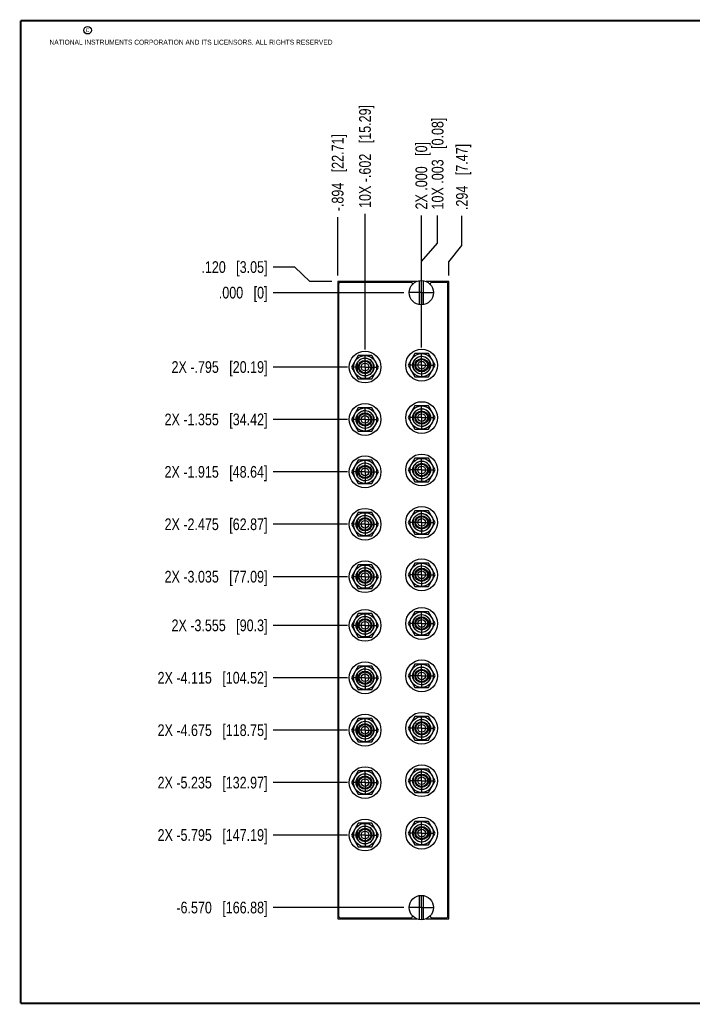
# Model space of a CAD drawing. Header units: inches. Extents: x 0.2 to 16.8, y 0.2 to 10.8.
# Tile 1 of 10: x 0.2 to 7.4, y 0.2 to 10.8. Entities that reach past the tile are written whole.
import ezdxf

# ---------------------------------------------------------------- set-up
doc = ezdxf.new("R2010")
doc.units = ezdxf.units.IN
doc.header["$LTSCALE"] = 0.935
doc.header["$MEASUREMENT"] = 0
doc.linetypes.add('CENTER', pattern=[0.6, 0.375, -0.075, 0.075, -0.075])
doc.layers.get('0').update_dxf_attribs({"linetype": 'CONTINUOUS'})
doc.layers.add('02___PRT_ALL_AXES', color=7, linetype='CONTINUOUS')
doc.layers.add('DIMENSIONS', color=7, linetype='CONTINUOUS')
doc.styles.get("Standard").update_dxf_attribs({"font": 'txt', "width": 0.8})
doc.dimstyles.new('DIMSTYLE_1', dxfattribs={"dimtxt": 0.125, "dimasz": 0.18, "dimexe": 0.18, "dimexo": 0.0625, "dimgap": 0.09, "dimtad": 0, "dimtih": 1, "dimtoh": 1, "dimdec": 3, "dimzin": 4, "dimdsep": 46, "dimtxsty": 'STANDARD', "dimblk": '_FILLED', "dimblk1": '_FILLED', "dimblk2": '_FILLED', "dimcen": 0.09, "dimadec": 0, "dimazin": 0, "dimtp": 0.01, "dimtm": 0.01, "dimtfac": 1, "dimtdec": 3, "dimtofl": 0, "dimtmove": 0, "dimatfit": 3, "dimldrblk": '_FILLED', "dimfxl": 1, "dimtolj": 1, "dimtzin": 4, "dimarcsym": 0})

# ---------------------------------------------------------------- blocks, each defined once
blk = doc.blocks.new('*D0')
at = {"layer": 'DIMENSIONS', "color": 2, "linetype": 'CONTINUOUS'}
for p, q in [((3.18, 8.126), (2.95, 8.126)), ((3.339, 7.972), (3.18, 8.126)), ((3.575, 7.972), (3.339, 7.972))]:
    blk.add_line(p, q, dxfattribs=at)
at = {"layer": 'DIMENSIONS', "color": 2, "linetype": 'CONTINUOUS', "insert": (2.888, 8.188), "char_height": 0.125, "width": 1.125, "attachment_point": 3, "line_spacing_factor": 0.9}
blk.add_mtext('.120{\\Ftxt.shx;\\W1.000000;\\H0.125000; }[3.05]', dxfattribs=at)
blk = doc.blocks.new('_FILLED')
at = {"color": 0, "linetype": 'BYBLOCK'}
blk.add_solid([(0, 0), (-1, 0.174), (-1, -0.174)], dxfattribs=at)
blk = doc.blocks.new('*D1')
at = {"layer": 'DIMENSIONS', "color": 2, "linetype": 'CONTINUOUS'}
blk.add_line((3.742, 7.057), (2.95, 7.057), dxfattribs=at)
at = {"layer": 'DIMENSIONS', "color": 2, "linetype": 'CONTINUOUS', "insert": (2.888, 7.12), "char_height": 0.125, "width": 1.625, "attachment_point": 3, "line_spacing_factor": 0.9}
blk.add_mtext('2X -.795{\\Ftxt.shx;\\W1.000000;\\H0.125000; }[20.19]', dxfattribs=at)
blk = doc.blocks.new('*D2')
at = {"layer": 'DIMENSIONS', "color": 2, "linetype": 'CONTINUOUS'}
blk.add_line((3.742, 6.497), (2.95, 6.497), dxfattribs=at)
at = {"layer": 'DIMENSIONS', "color": 2, "linetype": 'CONTINUOUS', "insert": (2.888, 6.56), "char_height": 0.125, "width": 1.725, "attachment_point": 3, "line_spacing_factor": 0.9}
blk.add_mtext('2X -1.355{\\Ftxt.shx;\\W1.000000;\\H0.125000; }[34.42]', dxfattribs=at)
blk = doc.blocks.new('*D3')
at = {"layer": 'DIMENSIONS', "color": 2, "linetype": 'CONTINUOUS'}
blk.add_line((3.742, 5.937), (2.95, 5.937), dxfattribs=at)
at = {"layer": 'DIMENSIONS', "color": 2, "linetype": 'CONTINUOUS', "insert": (2.888, 6), "char_height": 0.125, "width": 1.725, "attachment_point": 3, "line_spacing_factor": 0.9}
blk.add_mtext('2X -1.915{\\Ftxt.shx;\\W1.000000;\\H0.125000; }[48.64]', dxfattribs=at)
blk = doc.blocks.new('*D4')
at = {"layer": 'DIMENSIONS', "color": 2, "linetype": 'CONTINUOUS'}
blk.add_line((3.742, 5.377), (2.95, 5.377), dxfattribs=at)
at = {"layer": 'DIMENSIONS', "color": 2, "linetype": 'CONTINUOUS', "insert": (2.888, 5.44), "char_height": 0.125, "width": 1.725, "attachment_point": 3, "line_spacing_factor": 0.9}
blk.add_mtext('2X -2.475{\\Ftxt.shx;\\W1.000000;\\H0.125000; }[62.87]', dxfattribs=at)
blk = doc.blocks.new('*D5')
at = {"layer": 'DIMENSIONS', "color": 2, "linetype": 'CONTINUOUS'}
blk.add_line((3.742, 4.817), (2.95, 4.817), dxfattribs=at)
at = {"layer": 'DIMENSIONS', "color": 2, "linetype": 'CONTINUOUS', "insert": (2.888, 4.88), "char_height": 0.125, "width": 1.725, "attachment_point": 3, "line_spacing_factor": 0.9}
blk.add_mtext('2X -3.035{\\Ftxt.shx;\\W1.000000;\\H0.125000; }[77.09]', dxfattribs=at)
blk = doc.blocks.new('*D6')
at = {"layer": 'DIMENSIONS', "color": 2, "linetype": 'CONTINUOUS'}
blk.add_line((3.742, 4.297), (2.95, 4.297), dxfattribs=at)
at = {"layer": 'DIMENSIONS', "color": 2, "linetype": 'CONTINUOUS', "insert": (2.888, 4.36), "char_height": 0.125, "width": 1.625, "attachment_point": 3, "line_spacing_factor": 0.9}
blk.add_mtext('2X -3.555{\\Ftxt.shx;\\W1.000000;\\H0.125000; }[90.3]', dxfattribs=at)
blk = doc.blocks.new('*D7')
at = {"layer": 'DIMENSIONS', "color": 2, "linetype": 'CONTINUOUS'}
blk.add_line((3.742, 3.737), (2.95, 3.737), dxfattribs=at)
at = {"layer": 'DIMENSIONS', "color": 2, "linetype": 'CONTINUOUS', "insert": (2.888, 3.8), "char_height": 0.125, "width": 1.825, "attachment_point": 3, "line_spacing_factor": 0.9}
blk.add_mtext('2X -4.115{\\Ftxt.shx;\\W1.000000;\\H0.125000; }[104.52]', dxfattribs=at)
blk = doc.blocks.new('*D8')
at = {"layer": 'DIMENSIONS', "color": 2, "linetype": 'CONTINUOUS'}
blk.add_line((3.742, 3.177), (2.95, 3.177), dxfattribs=at)
at = {"layer": 'DIMENSIONS', "color": 2, "linetype": 'CONTINUOUS', "insert": (2.888, 3.24), "char_height": 0.125, "width": 1.825, "attachment_point": 3, "line_spacing_factor": 0.9}
blk.add_mtext('2X -4.675{\\Ftxt.shx;\\W1.000000;\\H0.125000; }[118.75]', dxfattribs=at)
blk = doc.blocks.new('*D9')
at = {"layer": 'DIMENSIONS', "color": 2, "linetype": 'CONTINUOUS'}
blk.add_line((3.742, 2.617), (2.95, 2.617), dxfattribs=at)
at = {"layer": 'DIMENSIONS', "color": 2, "linetype": 'CONTINUOUS', "insert": (2.888, 2.68), "char_height": 0.125, "width": 1.825, "attachment_point": 3, "line_spacing_factor": 0.9}
blk.add_mtext('2X -5.235{\\Ftxt.shx;\\W1.000000;\\H0.125000; }[132.97]', dxfattribs=at)
blk = doc.blocks.new('*D10')
at = {"layer": 'DIMENSIONS', "color": 2, "linetype": 'CONTINUOUS'}
blk.add_line((3.742, 2.057), (2.95, 2.057), dxfattribs=at)
at = {"layer": 'DIMENSIONS', "color": 2, "linetype": 'CONTINUOUS', "insert": (2.888, 2.12), "char_height": 0.125, "width": 1.825, "attachment_point": 3, "line_spacing_factor": 0.9}
blk.add_mtext('2X -5.795{\\Ftxt.shx;\\W1.000000;\\H0.125000; }[147.19]', dxfattribs=at)
blk = doc.blocks.new('*D11')
at = {"layer": 'DIMENSIONS', "color": 2, "linetype": 'CONTINUOUS'}
blk.add_line((4.344, 1.282), (2.95, 1.282), dxfattribs=at)
at = {"layer": 'DIMENSIONS', "color": 2, "linetype": 'CONTINUOUS', "insert": (2.888, 1.345), "char_height": 0.125, "width": 1.525, "attachment_point": 3, "line_spacing_factor": 0.9}
blk.add_mtext('-6.570{\\Ftxt.shx;\\W1.000000;\\H0.125000; }[166.88]', dxfattribs=at)
blk = doc.blocks.new('*D12')
at = {"layer": 'DIMENSIONS', "color": 2, "linetype": 'CONTINUOUS'}
blk.add_line((4.344, 7.852), (2.95, 7.852), dxfattribs=at)
at = {"layer": 'DIMENSIONS', "color": 2, "linetype": 'CONTINUOUS', "insert": (2.888, 7.915), "char_height": 0.125, "width": 0.825, "attachment_point": 3, "line_spacing_factor": 0.9}
blk.add_mtext('.000{\\Ftxt.shx;\\W1.000000;\\H0.125000; }[0]', dxfattribs=at)
blk = doc.blocks.new('*D17')
at = {"layer": 'DIMENSIONS', "color": 2, "linetype": 'CONTINUOUS'}
for p, q in [((4.706, 8.382), (4.706, 8.678)), ((4.535, 8.185), (4.706, 8.382)), ((4.535, 7.265), (4.535, 8.185))]:
    blk.add_line(p, q, dxfattribs=at)
at = {"layer": 'DIMENSIONS', "color": 2, "linetype": 'CONTINUOUS', "insert": (4.643, 8.741), "char_height": 0.125, "width": 1.525, "attachment_point": 1, "rotation": 90, "line_spacing_factor": 0.9}
blk.add_mtext('10X .003{\\Ftxt.shx;\\W1.000000;\\H0.125000; }[0.08]', dxfattribs=at)
blk = doc.blocks.new('*D18')
at = {"layer": 'DIMENSIONS', "color": 2, "linetype": 'CONTINUOUS'}
blk.add_line((3.93, 7.245), (3.93, 8.694), dxfattribs=at)
at = {"layer": 'DIMENSIONS', "color": 2, "linetype": 'CONTINUOUS', "insert": (3.867, 8.757), "char_height": 0.125, "width": 1.725, "attachment_point": 1, "rotation": 90, "line_spacing_factor": 0.9}
blk.add_mtext('10X -.602{\\Ftxt.shx;\\W1.000000;\\H0.125000; }[15.29]', dxfattribs=at)
blk = doc.blocks.new('*D19')
at = {"layer": 'DIMENSIONS', "color": 2, "linetype": 'CONTINUOUS'}
for p, q in [((4.965, 8.357), (4.965, 8.672)), ((4.826, 8.182), (4.965, 8.357)), ((4.826, 8.035), (4.826, 8.182))]:
    blk.add_line(p, q, dxfattribs=at)
at = {"layer": 'DIMENSIONS', "color": 2, "linetype": 'CONTINUOUS', "insert": (4.902, 8.735), "char_height": 0.125, "width": 1.125, "attachment_point": 1, "rotation": 90, "line_spacing_factor": 0.9}
blk.add_mtext('.294{\\Ftxt.shx;\\W1.000000;\\H0.125000; }[7.47]', dxfattribs=at)
blk = doc.blocks.new('*D20')
at = {"layer": 'DIMENSIONS', "color": 2, "linetype": 'CONTINUOUS'}
blk.add_line((3.638, 8.035), (3.638, 8.659), dxfattribs=at)
at = {"layer": 'DIMENSIONS', "color": 2, "linetype": 'CONTINUOUS', "insert": (3.575, 8.722), "char_height": 0.125, "width": 1.325, "attachment_point": 1, "rotation": 90, "line_spacing_factor": 0.9}
blk.add_mtext('-.894{\\Ftxt.shx;\\W1.000000;\\H0.125000; }[22.71]', dxfattribs=at)
blk = doc.blocks.new('*D21')
at = {"layer": 'DIMENSIONS', "color": 2, "linetype": 'CONTINUOUS'}
blk.add_line((4.532, 8.04), (4.532, 8.678), dxfattribs=at)
at = {"layer": 'DIMENSIONS', "color": 2, "linetype": 'CONTINUOUS', "insert": (4.469, 8.741), "char_height": 0.125, "width": 1.125, "attachment_point": 1, "rotation": 90, "line_spacing_factor": 0.9}
blk.add_mtext('2X .000{\\Ftxt.shx;\\W1.000000;\\H0.125000; }[0]', dxfattribs=at)

msp = doc.modelspace()

# ---------------------------------------------------------------- linework, layer by layer
at = {"color": 7, "linetype": 'CONTINUOUS'}
for p, q in [((3.638, 7.9724), (3.638, 1.1624)), ((4.4822, 7.9724), (3.638, 7.9724)), ((3.648, 7.9424), (3.648, 1.1924)), ((4.4183, 7.9624), (3.668, 7.9624)), ((4.5125, 7.7238), (4.5125, 7.9809)), ((4.5515, 7.9809), (4.5515, 7.7238)), ((4.826, 7.9724), (4.5818, 7.9724)), ((4.796, 7.9624), (4.6456, 7.9624)), ((4.816, 1.1924), (4.816, 7.9424)), ((4.826, 1.1624), (4.826, 7.9724)), ((3.8578, 7.1824), (3.7856, 7.0574)), ((4.0021, 7.1824), (3.8578, 7.1824)), ((4.0743, 7.0574), (4.0021, 7.1824)), ((4.4628, 7.2024), (4.3906, 7.0774)), ((4.6071, 7.2024), (4.4628, 7.2024)), ((4.6793, 7.0774), (4.6071, 7.2024)), ((3.7856, 7.0574), (3.8578, 6.9324)), ((3.8495, 7.0108), (3.8495, 7.1039)), ((4.0021, 6.9324), (4.0743, 7.0574)), ((4.3906, 7.0774), (4.4628, 6.9524)), ((4.6071, 6.9524), (4.6793, 7.0774)), ((4.6155, 7.1239), (4.6155, 7.0308)), ((4.4628, 6.9524), (4.6071, 6.9524)), ((3.8578, 6.9324), (4.0021, 6.9324)), ((4.4628, 6.6424), (4.3906, 6.5174)), ((4.6071, 6.6424), (4.4628, 6.6424)), ((4.6793, 6.5174), (4.6071, 6.6424)), ((3.8578, 6.6224), (3.7856, 6.4974)), ((3.8495, 6.4508), (3.8495, 6.5439)), ((4.0021, 6.6224), (3.8578, 6.6224)), ((4.0743, 6.4974), (4.0021, 6.6224)), ((4.6155, 6.5639), (4.6155, 6.4708)), ((3.7856, 6.4974), (3.8578, 6.3724)), ((4.0021, 6.3724), (4.0743, 6.4974)), ((4.3906, 6.5174), (4.4628, 6.3924)), ((4.6071, 6.3924), (4.6793, 6.5174)), ((3.8578, 6.3724), (4.0021, 6.3724)), ((4.4628, 6.3924), (4.6071, 6.3924)), ((3.8578, 6.0624), (3.7856, 5.9374)), ((4.0021, 6.0624), (3.8578, 6.0624)), ((4.0743, 5.9374), (4.0021, 6.0624)), ((4.4628, 6.0824), (4.3906, 5.9574)), ((4.6071, 6.0824), (4.4628, 6.0824)), ((4.6793, 5.9574), (4.6071, 6.0824)), ((4.6155, 6.0039), (4.6155, 5.9108)), ((3.7856, 5.9374), (3.8578, 5.8124)), ((3.8495, 5.8908), (3.8495, 5.9839)), ((4.0021, 5.8124), (4.0743, 5.9374)), ((4.3906, 5.9574), (4.4628, 5.8324)), ((4.6071, 5.8324), (4.6793, 5.9574)), ((3.8578, 5.8124), (4.0021, 5.8124)), ((4.4628, 5.8324), (4.6071, 5.8324)), ((3.8578, 5.5024), (3.7856, 5.3774)), ((4.0021, 5.5024), (3.8578, 5.5024)), ((4.0743, 5.3774), (4.0021, 5.5024)), ((4.4628, 5.5224), (4.3906, 5.3974)), ((4.6071, 5.5224), (4.4628, 5.5224)), ((4.6793, 5.3974), (4.6071, 5.5224)), ((3.7856, 5.3774), (3.8578, 5.2524)), ((3.8495, 5.3308), (3.8495, 5.4239)), ((4.0021, 5.2524), (4.0743, 5.3774)), ((4.3906, 5.3974), (4.4628, 5.2724)), ((4.6071, 5.2724), (4.6793, 5.3974)), ((4.6155, 5.4439), (4.6155, 5.3508)), ((4.4628, 5.2724), (4.6071, 5.2724)), ((3.8578, 5.2524), (4.0021, 5.2524)), ((4.4628, 4.9624), (4.3906, 4.8374)), ((4.6071, 4.9624), (4.4628, 4.9624)), ((4.6793, 4.8374), (4.6071, 4.9624)), ((3.8578, 4.9424), (3.7856, 4.8174)), ((3.8495, 4.7708), (3.8495, 4.8639)), ((4.0021, 4.9424), (3.8578, 4.9424)), ((4.0743, 4.8174), (4.0021, 4.9424)), ((4.6155, 4.8839), (4.6155, 4.7908)), ((3.7856, 4.8174), (3.8578, 4.6924)), ((4.0021, 4.6924), (4.0743, 4.8174)), ((4.3906, 4.8374), (4.4628, 4.7124)), ((4.6071, 4.7124), (4.6793, 4.8374)), ((3.8578, 4.6924), (4.0021, 4.6924)), ((4.4628, 4.7124), (4.6071, 4.7124)), ((3.8578, 4.4224), (3.7856, 4.2974)), ((4.0021, 4.4224), (3.8578, 4.4224)), ((4.0743, 4.2974), (4.0021, 4.4224)), ((4.4628, 4.4424), (4.3906, 4.3174)), ((4.6071, 4.4424), (4.4628, 4.4424)), ((4.6793, 4.3174), (4.6071, 4.4424)), ((3.8495, 4.2508), (3.8495, 4.3439)), ((4.3906, 4.3174), (4.4628, 4.1924)), ((4.6071, 4.1924), (4.6793, 4.3174)), ((4.6155, 4.3639), (4.6155, 4.2708)), ((3.7856, 4.2974), (3.8578, 4.1724)), ((4.0021, 4.1724), (4.0743, 4.2974)), ((3.8578, 4.1724), (4.0021, 4.1724)), ((4.4628, 4.1924), (4.6071, 4.1924)), ((3.8578, 3.8624), (3.7856, 3.7374)), ((4.0021, 3.8624), (3.8578, 3.8624)), ((4.0743, 3.7374), (4.0021, 3.8624)), ((4.4628, 3.8824), (4.3906, 3.7574)), ((4.6071, 3.8824), (4.4628, 3.8824)), ((4.6793, 3.7574), (4.6071, 3.8824)), ((4.6155, 3.8039), (4.6155, 3.7108)), ((3.7856, 3.7374), (3.8578, 3.6124)), ((3.8495, 3.6908), (3.8495, 3.7839)), ((4.0021, 3.6124), (4.0743, 3.7374)), ((4.3906, 3.7574), (4.4628, 3.6324)), ((4.6071, 3.6324), (4.6793, 3.7574)), ((3.8578, 3.6124), (4.0021, 3.6124)), ((4.4628, 3.6324), (4.6071, 3.6324)), ((3.8578, 3.3024), (3.7856, 3.1774)), ((4.0021, 3.3024), (3.8578, 3.3024)), ((4.0743, 3.1774), (4.0021, 3.3024)), ((4.4628, 3.3224), (4.3906, 3.1974)), ((4.6071, 3.3224), (4.4628, 3.3224)), ((4.6793, 3.1974), (4.6071, 3.3224)), ((3.7856, 3.1774), (3.8578, 3.0524)), ((3.8495, 3.1308), (3.8495, 3.2239)), ((4.0021, 3.0524), (4.0743, 3.1774)), ((4.3906, 3.1974), (4.4628, 3.0724)), ((4.6071, 3.0724), (4.6793, 3.1974)), ((4.6155, 3.2439), (4.6155, 3.1508)), ((3.8578, 3.0524), (4.0021, 3.0524)), ((4.4628, 3.0724), (4.6071, 3.0724)), ((3.8578, 2.7424), (3.7856, 2.6174)), ((4.0021, 2.7424), (3.8578, 2.7424)), ((4.0743, 2.6174), (4.0021, 2.7424)), ((4.4628, 2.7624), (4.3906, 2.6374)), ((4.6071, 2.7624), (4.4628, 2.7624)), ((4.6793, 2.6374), (4.6071, 2.7624)), ((3.8495, 2.5708), (3.8495, 2.6639)), ((4.3906, 2.6374), (4.4628, 2.5124)), ((4.6071, 2.5124), (4.6793, 2.6374)), ((4.6155, 2.6839), (4.6155, 2.5908)), ((3.7856, 2.6174), (3.8578, 2.4924)), ((4.0021, 2.4924), (4.0743, 2.6174)), ((3.8578, 2.4924), (4.0021, 2.4924)), ((4.4628, 2.5124), (4.6071, 2.5124)), ((3.8578, 2.1824), (3.7856, 2.0574)), ((4.0021, 2.1824), (3.8578, 2.1824)), ((4.0743, 2.0574), (4.0021, 2.1824)), ((4.4628, 2.2024), (4.3906, 2.0774)), ((4.6071, 2.2024), (4.4628, 2.2024)), ((4.6793, 2.0774), (4.6071, 2.2024)), ((4.6155, 2.1239), (4.6155, 2.0308)), ((3.7856, 2.0574), (3.8578, 1.9324)), ((3.8495, 2.0108), (3.8495, 2.1039)), ((4.0021, 1.9324), (4.0743, 2.0574)), ((4.3906, 2.0774), (4.4628, 1.9524)), ((4.6071, 1.9524), (4.6793, 2.0774)), ((3.8578, 1.9324), (4.0021, 1.9324)), ((4.4628, 1.9524), (4.6071, 1.9524)), ((4.5125, 1.1538), (4.5125, 1.4109)), ((4.5515, 1.4109), (4.5515, 1.1538)), ((3.638, 1.1624), (4.4822, 1.1624)), ((3.668, 1.1724), (4.4183, 1.1724)), ((4.5818, 1.1624), (4.826, 1.1624)), ((4.6456, 1.1724), (4.796, 1.1724))]:
    msp.add_line(p, q, dxfattribs=at)
at = {"color": 7, "linetype": 'CONTINUOUS', "const_width": 0.02}
for points in [[(0.25, 10.7586), (0.25, 0.2586)], [(16.75, 10.7586), (0.25, 10.7586)], [(0.25, 0.2586), (16.75, 0.2586)]]:
    msp.add_lwpolyline(points, dxfattribs=at)
at = {"color": 2, "linetype": 'CONTINUOUS'}
msp.add_circle((0.9659, 10.6562), 0.0403, dxfattribs=at)
at = {"color": 7, "linetype": 'CONTINUOUS'}
for centre, radius in [((4.532, 7.8524), 0.13), ((3.93, 7.0574), 0.17), ((3.93, 7.0574), 0.124), ((4.535, 7.0774), 0.17), ((4.535, 7.0774), 0.124), ((4.535, 7.0774), 0.095), ((3.93, 7.0574), 0.095), ((3.93, 7.0574), 0.0715), ((3.93, 7.0574), 0.0625), ((3.93, 7.0574), 0.041), ((4.535, 7.0774), 0.0715), ((4.535, 7.0774), 0.0625), ((4.535, 7.0774), 0.041), ((3.93, 6.4974), 0.17), ((4.535, 6.5174), 0.17), ((4.535, 6.5174), 0.124), ((3.93, 6.4974), 0.124), ((3.93, 6.4974), 0.095), ((3.93, 6.4974), 0.0715), ((3.93, 6.4974), 0.0625), ((3.93, 6.4974), 0.041), ((4.535, 6.5174), 0.095), ((4.535, 6.5174), 0.0715), ((4.535, 6.5174), 0.0625), ((4.535, 6.5174), 0.041), ((3.93, 5.9374), 0.17), ((4.535, 5.9574), 0.17), ((3.93, 5.9374), 0.124), ((3.93, 5.9374), 0.095), ((3.93, 5.9374), 0.0715), ((3.93, 5.9374), 0.0625), ((4.535, 5.9574), 0.124), ((4.535, 5.9574), 0.095), ((4.535, 5.9574), 0.0715), ((4.535, 5.9574), 0.0625), ((4.535, 5.9574), 0.041), ((3.93, 5.9374), 0.041), ((3.93, 5.3774), 0.17), ((3.93, 5.3774), 0.124), ((3.93, 5.3774), 0.095), ((4.535, 5.3974), 0.17), ((4.535, 5.3974), 0.124), ((4.535, 5.3974), 0.095), ((3.93, 5.3774), 0.0715), ((3.93, 5.3774), 0.0625), ((3.93, 5.3774), 0.041), ((4.535, 5.3974), 0.0715), ((4.535, 5.3974), 0.0625), ((4.535, 5.3974), 0.041), ((3.93, 4.8174), 0.17), ((4.535, 4.8374), 0.17), ((4.535, 4.8374), 0.124), ((3.93, 4.8174), 0.124), ((3.93, 4.8174), 0.095), ((3.93, 4.8174), 0.0715), ((3.93, 4.8174), 0.0625), ((3.93, 4.8174), 0.041), ((4.535, 4.8374), 0.095), ((4.535, 4.8374), 0.0715), ((4.535, 4.8374), 0.0625), ((4.535, 4.8374), 0.041), ((3.93, 4.2974), 0.17), ((3.93, 4.2974), 0.124), ((4.535, 4.3174), 0.17), ((4.535, 4.3174), 0.124), ((3.93, 4.2974), 0.095), ((3.93, 4.2974), 0.0715), ((3.93, 4.2974), 0.0625), ((3.93, 4.2974), 0.041), ((4.535, 4.3174), 0.095), ((4.535, 4.3174), 0.0715), ((4.535, 4.3174), 0.0625), ((4.535, 4.3174), 0.041), ((3.93, 3.7374), 0.17), ((4.535, 3.7574), 0.17), ((3.93, 3.7374), 0.124), ((3.93, 3.7374), 0.095), ((3.93, 3.7374), 0.0715), ((3.93, 3.7374), 0.0625), ((4.535, 3.7574), 0.124), ((4.535, 3.7574), 0.095), ((4.535, 3.7574), 0.0715), ((4.535, 3.7574), 0.0625), ((4.535, 3.7574), 0.041), ((3.93, 3.7374), 0.041), ((4.535, 3.1974), 0.17), ((3.93, 3.1774), 0.17), ((3.93, 3.1774), 0.124), ((3.93, 3.1774), 0.095), ((4.535, 3.1974), 0.124), ((4.535, 3.1974), 0.095), ((4.535, 3.1974), 0.0715), ((3.93, 3.1774), 0.0715), ((3.93, 3.1774), 0.0625), ((3.93, 3.1774), 0.041), ((4.535, 3.1974), 0.0625), ((4.535, 3.1974), 0.041), ((3.93, 2.6174), 0.17), ((3.93, 2.6174), 0.124), ((4.535, 2.6374), 0.17), ((4.535, 2.6374), 0.124), ((3.93, 2.6174), 0.095), ((3.93, 2.6174), 0.0715), ((3.93, 2.6174), 0.0625), ((3.93, 2.6174), 0.041), ((4.535, 2.6374), 0.095), ((4.535, 2.6374), 0.0715), ((4.535, 2.6374), 0.0625), ((4.535, 2.6374), 0.041), ((3.93, 2.0574), 0.17), ((4.535, 2.0774), 0.17), ((3.93, 2.0574), 0.124), ((3.93, 2.0574), 0.095), ((3.93, 2.0574), 0.0715), ((3.93, 2.0574), 0.0625), ((4.535, 2.0774), 0.124), ((4.535, 2.0774), 0.095), ((4.535, 2.0774), 0.0715), ((4.535, 2.0774), 0.0625), ((4.535, 2.0774), 0.041), ((3.93, 2.0574), 0.041), ((4.532, 1.2824), 0.13)]:
    msp.add_circle(centre, radius, dxfattribs=at)
for centre, radius, start, end in [((3.668, 7.9424), 0.02, 90, 180), ((4.4183, 7.9424), 0.02, 0.03278, 90), ((4.6456, 7.9424), 0.02, 90, 179.96722), ((4.796, 7.9424), 0.02, 0, 90), ((4.535, 7.0774), 0.093, 30.0497, 329.9503), ((3.93, 7.0574), 0.093, 210.0497, 149.9503), ((3.93, 6.4974), 0.093, 210.0497, 149.9503), ((4.535, 6.5174), 0.093, 30.0497, 329.9503), ((3.93, 5.9374), 0.093, 210.0497, 149.9503), ((4.535, 5.9574), 0.093, 30.0497, 329.9503), ((4.535, 5.3974), 0.093, 30.0497, 329.9503), ((3.93, 5.3774), 0.093, 210.0497, 149.9503), ((3.93, 4.8174), 0.093, 210.0497, 149.9503), ((4.535, 4.8374), 0.093, 30.0497, 329.9503), ((3.93, 4.2974), 0.093, 210.0497, 149.9503), ((4.535, 4.3174), 0.093, 30.0497, 329.9503), ((3.93, 3.7374), 0.093, 210.0497, 149.9503), ((4.535, 3.7574), 0.093, 30.0497, 329.9503), ((3.93, 3.1774), 0.093, 210.0497, 149.9503), ((4.535, 3.1974), 0.093, 30.0497, 329.9503), ((3.93, 2.6174), 0.093, 210.0497, 149.9503), ((4.535, 2.6374), 0.093, 30.0497, 329.9503), ((3.93, 2.0574), 0.093, 210.0497, 149.9503), ((4.535, 2.0774), 0.093, 30.0497, 329.9503), ((3.668, 1.1924), 0.02, 180, 270), ((4.4183, 1.1924), 0.02, 270, 359.96722), ((4.6456, 1.1924), 0.02, 180.03278, 270), ((4.796, 1.1924), 0.02, 270, 360)]:
    msp.add_arc(centre, radius, start, end, dxfattribs=at)
at = {"layer": '02___PRT_ALL_AXES', "color": 7, "linetype": 'CENTER'}
for p, q in [((4.532, 7.8524), (4.532, 7.9775)), ((4.532, 7.8524), (4.4069, 7.8524)), ((4.532, 7.8524), (4.532, 7.7273)), ((4.532, 7.8524), (4.6571, 7.8524)), ((3.93, 7.0574), (3.93, 7.1825)), ((4.535, 7.0774), (4.535, 7.2025)), ((3.93, 7.0574), (3.8049, 7.0574)), ((3.93, 7.0574), (3.93, 6.9323)), ((3.93, 7.0574), (4.0551, 7.0574)), ((4.535, 7.0774), (4.4099, 7.0774)), ((4.535, 7.0774), (4.535, 6.9523)), ((4.535, 7.0774), (4.6601, 7.0774)), ((4.535, 6.5174), (4.535, 6.6425)), ((3.93, 6.4974), (3.93, 6.6225)), ((3.93, 6.4974), (3.8049, 6.4974)), ((3.93, 6.4974), (3.93, 6.3723)), ((3.93, 6.4974), (4.0551, 6.4974)), ((4.535, 6.5174), (4.4099, 6.5174)), ((4.535, 6.5174), (4.535, 6.3923)), ((4.535, 6.5174), (4.6601, 6.5174)), ((3.93, 5.9374), (3.93, 6.0625)), ((4.535, 5.9574), (4.535, 6.0825)), ((3.93, 5.9374), (3.8049, 5.9374)), ((3.93, 5.9374), (3.93, 5.8123)), ((3.93, 5.9374), (4.0551, 5.9374)), ((4.535, 5.9574), (4.4099, 5.9574)), ((4.535, 5.9574), (4.535, 5.8323)), ((4.535, 5.9574), (4.6601, 5.9574)), ((3.93, 5.3774), (3.93, 5.5025)), ((4.535, 5.3974), (4.535, 5.5225)), ((3.93, 5.3774), (3.8049, 5.3774)), ((3.93, 5.3774), (3.93, 5.2523)), ((3.93, 5.3774), (4.0551, 5.3774)), ((4.535, 5.3974), (4.4099, 5.3974)), ((4.535, 5.3974), (4.535, 5.2723)), ((4.535, 5.3974), (4.6601, 5.3974)), ((4.535, 4.8374), (4.535, 4.9625)), ((3.93, 4.8174), (3.93, 4.9425)), ((3.93, 4.8174), (3.8049, 4.8174)), ((3.93, 4.8174), (3.93, 4.6923)), ((3.93, 4.8174), (4.0551, 4.8174)), ((4.535, 4.8374), (4.4099, 4.8374)), ((4.535, 4.8374), (4.535, 4.7123)), ((4.535, 4.8374), (4.6601, 4.8374)), ((3.93, 4.2974), (3.93, 4.4225)), ((4.535, 4.3174), (4.535, 4.4425)), ((4.535, 4.3174), (4.4099, 4.3174)), ((4.535, 4.3174), (4.6601, 4.3174)), ((4.535, 4.3174), (4.535, 4.1923)), ((3.93, 4.2974), (3.8049, 4.2974)), ((3.93, 4.2974), (3.93, 4.1723)), ((3.93, 4.2974), (4.0551, 4.2974)), ((3.93, 3.7374), (3.93, 3.8625)), ((4.535, 3.7574), (4.535, 3.8825)), ((3.93, 3.7374), (3.8049, 3.7374)), ((3.93, 3.7374), (4.0551, 3.7374)), ((3.93, 3.7374), (3.93, 3.6123)), ((4.535, 3.7574), (4.4099, 3.7574)), ((4.535, 3.7574), (4.6601, 3.7574)), ((4.535, 3.7574), (4.535, 3.6323)), ((3.93, 3.1774), (3.93, 3.3025)), ((4.535, 3.1974), (4.535, 3.3225)), ((3.93, 3.1774), (3.8049, 3.1774)), ((3.93, 3.1774), (4.0551, 3.1774)), ((3.93, 3.1774), (3.93, 3.0523)), ((4.535, 3.1974), (4.4099, 3.1974)), ((4.535, 3.1974), (4.6601, 3.1974)), ((4.535, 3.1974), (4.535, 3.0723)), ((3.93, 2.6174), (3.93, 2.7425)), ((4.535, 2.6374), (4.535, 2.7625)), ((4.535, 2.6374), (4.4099, 2.6374)), ((4.535, 2.6374), (4.6601, 2.6374)), ((4.535, 2.6374), (4.535, 2.5123)), ((3.93, 2.6174), (3.8049, 2.6174)), ((3.93, 2.6174), (4.0551, 2.6174)), ((3.93, 2.6174), (3.93, 2.4923)), ((3.93, 2.0574), (3.93, 2.1825)), ((4.535, 2.0774), (4.535, 2.2025)), ((3.93, 2.0574), (3.8049, 2.0574)), ((3.93, 2.0574), (4.0551, 2.0574)), ((3.93, 2.0574), (3.93, 1.9323)), ((4.535, 2.0774), (4.4099, 2.0774)), ((4.535, 2.0774), (4.6601, 2.0774)), ((4.535, 2.0774), (4.535, 1.9523)), ((4.532, 1.2824), (4.532, 1.4075)), ((4.532, 1.2824), (4.4069, 1.2824)), ((4.532, 1.2824), (4.6571, 1.2824)), ((4.532, 1.2824), (4.532, 1.1573))]:
    msp.add_line(p, q, dxfattribs=at)

# ---------------------------------------------------------------- texts
at = {"color": 2, "linetype": 'CONTINUOUS', "char_height": 0.053, "attachment_point": 1, "line_spacing_factor": 0.9}
for s, insert, width in [('c', (0.946, 10.6893), 0.0424), ('NATIONAL INSTRUMENTS CORPORATION AND ITS LICENSORS. ALL RIGHTS RESERVED', (0.5583, 10.5546), 3.0104)]:
    msp.add_mtext(s, dxfattribs=dict(at, insert=insert, width=width))

# ---------------------------------------------------------------- dimensions: what is measured, and where the dimension line sits
at = {"layer": 'DIMENSIONS', "color": 2, "linetype": 'CONTINUOUS'}
for feature_location, offset, dtype, origin, text, picture, middle in [((3.93, 7.245), (0, 1.4493), 1, (4.532, 7.9775), '10X -<>', '*D18', (3.93, 9.6193)), ((4.5349553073, 7.2649743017), (0.1709381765, 1.4134084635), 0, (4.5319553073, 7.9774743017), '10X <>', '*D17', (4.7058934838, 9.5033827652)), ((3.638, 8.0349), (0, 0.6244), 1, (4.532, 7.9775), '-<>', '*D20', (3.638, 9.3843)), ((4.5319553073, 8.0399743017), (0, 0.6384084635), 1, (4.5319553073, 7.9774743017), '2X <>', '*D21', (4.5319553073, 9.3033827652)), ((3.7424, 3.7374), (-0.7919, 0), 0, (4.4069, 7.8524), '2X -<>', '*D7', (1.7255, 3.7374)), ((3.7424, 3.1774), (-0.7919, 0), 0, (4.4069, 7.8524), '2X -<>', '*D8', (1.7255, 3.1774)), ((3.7424, 2.6174), (-0.7919, 0), 0, (4.4069, 7.8524), '2X -<>', '*D9', (1.7255, 2.6174)), ((3.7424, 2.0574), (-0.7919, 0), 0, (4.4069, 7.8524), '2X -<>', '*D10', (1.7255, 2.0574)), ((3.7424, 6.4974), (-0.7919, 0), 0, (4.4069, 7.8524), '2X -<>', '*D2', (1.7755, 6.4974)), ((3.7424, 5.9374), (-0.7919, 0), 0, (4.4069, 7.8524), '2X -<>', '*D3', (1.7755, 5.9374)), ((3.7424, 5.3774), (-0.7919, 0), 0, (4.4069, 7.8524), '2X -<>', '*D4', (1.7755, 5.3774)), ((3.7424, 4.8174), (-0.7919, 0), 0, (4.4069, 7.8524), '2X -<>', '*D5', (1.7755, 4.8174)), ((3.7424, 7.0574), (-0.7919, 0), 0, (4.4069, 7.8524), '2X -<>', '*D1', (1.8255, 7.0574)), ((3.7424, 4.2974), (-0.7919, 0), 0, (4.4069, 7.8524), '2X -<>', '*D6', (1.8255, 4.2974)), ((4.3444, 1.2824), (-1.3939, 0), 0, (4.4069, 7.8524), '-<>', '*D11', (1.8755, 1.2824))]:
    dim = msp.add_ordinate_dim(feature_location=feature_location, offset=offset, dtype=dtype, origin=origin, text=text, dimstyle='DIMSTYLE_1', dxfattribs=at)
    dim.commit()
    dim.dimension.update_dxf_attribs({"geometry": picture, "text_midpoint": middle})
for feature_location, offset, origin, picture, middle in [((4.826, 8.0349), (0.1389, 0.6371), (4.532, 7.9775), '*D19', (4.9648, 9.297)), ((3.5755, 7.9724), (-0.625, 0.1533), (4.4069, 7.8524), '*D0', (2.0755, 8.1257)), ((4.3443553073, 7.8523743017), (-1.3939, 0), (4.4068553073, 7.8523743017), '*D12', (2.2254553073, 7.8523743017))]:
    dim = msp.add_ordinate_dim(feature_location=feature_location, offset=offset, dtype=0, origin=origin, dimstyle='DIMSTYLE_1', dxfattribs=at)
    dim.commit()
    dim.dimension.update_dxf_attribs({"geometry": picture, "text_midpoint": middle})

doc.saveas('drawing.dxf')
